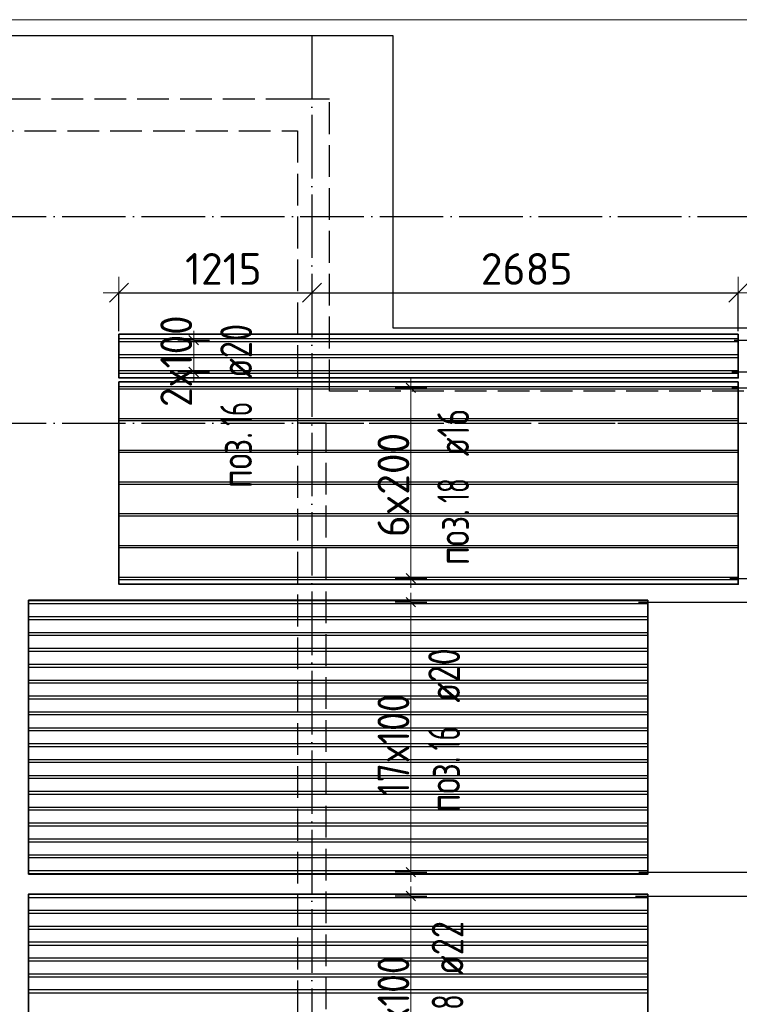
# Model space of a CAD drawing. Header units: millimetres. Extents: x 13527 to 139154, y -122592 to 61893.
# Tile 69 of 130: x 108940 to 113471, y -19760 to -13560. Entities that reach past the tile are written whole.
import ezdxf

# ---------------------------------------------------------------- set-up
doc = ezdxf.new("R2010")
doc.units = ezdxf.units.MM
doc.header["$PDMODE"] = 65
for name, pattern in [('______11', [500, 400, -50, 0, -50]), ('______2', [270, 200, -70]), ('______5', [1100, 800, -100, 100, -100])]:
    doc.linetypes.add(name, pattern=pattern)
for name, color, linetype, lineweight in [('Standard', 7, 'Continuous', 25), ('Размерная линия_ общее_1', 7, 'Continuous', 13), ('Стена_ общее', 7, 'Continuous', 35), ('Фундамент_ общее', 7, 'Continuous', 35)]:
    doc.layers.add(name, color=color, linetype=linetype, lineweight=lineweight)
doc.layers.add('Арм.стержн. Доп. Арм. ниж.зоны Х', color=7, linetype='Continuous', lineweight=35, true_color=0xff1cff)
doc.layers.add('Осевая линия_ общее', color=7, linetype='______5', lineweight=13, true_color=0xa0a0a0)
doc.styles.add('ISOCPEUR', font='isocpeur.ttf')
doc.dimstyles.new('DIMSTYLE_11', dxfattribs={"dimtxt": 200, "dimasz": 200, "dimexe": 0, "dimexo": 0, "dimgap": 100, "dimtad": 0, "dimdec": 0, "dimrnd": 5, "dimzin": 12, "dimdsep": 46, "dimtxsty": 'ISOCPEUR', "dimblk1": 'ALL_ML_STRICH', "dimblk2": 'ALL_ML_STRICH', "dimsah": 1, "dimcen": 0, "dimclrd": 7, "dimclre": 256, "dimclrt": 7, "dimadec": 0, "dimazin": 0, "dimtfac": 1, "dimtdec": 0, "dimtix": 1, "dimtmove": 2, "dimatfit": 3, "dimfxl": 0, "dimtvp": 1.2, "dimtzin": 0, "dimlwd": 0, "dimlwe": -3, "dimarcsym": 0})
doc.dimstyles.new('DIMSTYLE_9', dxfattribs={"dimtxt": 200, "dimasz": 200, "dimexe": 0, "dimexo": 0, "dimgap": 100, "dimtad": 2, "dimdec": 0, "dimrnd": 5, "dimzin": 12, "dimdsep": 46, "dimtxsty": 'ISOCPEUR', "dimblk1": 'ALL_ML_STRICH', "dimblk2": 'ALL_ML_STRICH', "dimsah": 1, "dimcen": 0, "dimclrd": 7, "dimclre": 256, "dimclrt": 7, "dimadec": 0, "dimazin": 0, "dimtfac": 1, "dimtdec": 0, "dimtix": 1, "dimtmove": 2, "dimatfit": 3, "dimfxl": 0, "dimtzin": 0, "dimlwd": 0, "dimlwe": -3, "dimarcsym": 0})

# ---------------------------------------------------------------- blocks, each defined once
blk = doc.blocks.new('СЛОЖНЫЙ_ОБЪЕКТ_2')
at = {"layer": 'Стена_ общее', "color": 9, "linetype": '______2', "lineweight": -3, "true_color": 0xc7c7c7, "transparency": 33554687}
for p, q in [((110690, -14060), (102830, -14060)), ((110890, -14060), (110690, -14060)), ((110890, -15900), (110890, -14060)), ((103030, -14260), (110690, -14260)), ((110690, -14260), (110690, -15900)), ((110690, -15900), (110690, -16100)), ((117280, -15900), (110890, -15900)), ((110690, -16100), (110690, -21000)), ((110870, -16100), (110690, -16100)), ((110870, -16100), (117280, -16100)), ((110870, -21680), (110870, -16100))]:
    blk.add_line(p, q, dxfattribs=at)
blk = doc.blocks.new('ALL_ML_STRICH')
at = {"color": 0, "linetype": 'ByBlock', "lineweight": -2}
for p, q in [((0, -0.5), (0, 0.5)), ((-1, 0), (0.5, 0)), ((-0.3, -0.3), (0.3, 0.3))]:
    blk.add_line(p, q, dxfattribs=at)
blk = doc.blocks.new('*D189')
at = {"layer": 'DEFPOINTS', "color": 7, "linetype": 'Continuous', "lineweight": 13, "transparency": 33554687}
for p in [(110780, -15240.6), (109565, -15279.4), (109565, -15541.2)]:
    blk.add_point(p, dxfattribs=at)
at = {"layer": 'Размерная линия_ общее_1', "color": 253, "linetype": 'Continuous', "lineweight": -2, "true_color": 0xa0a0a0, "transparency": 33554687}
for p, q in [((109565, -15521.2), (109565, -15279.4)), ((110780, -15260.6), (110780, -15279.4))]:
    blk.add_line(p, q, dxfattribs=at)
at = {"layer": 'Размерная линия_ общее_1', "color": 7, "linetype": 'Continuous', "lineweight": -2, "transparency": 33554687}
blk.add_line((109565, -15279.4), (110780, -15279.4), dxfattribs=at)
at = {"layer": 'Размерная линия_ общее_1', "color": 7, "linetype": 'Continuous', "lineweight": 13, "transparency": 33554687, "xscale": 200, "yscale": 200, "zscale": 200, "rotation": 180}
blk.add_blockref('ALL_ML_STRICH', (109565, -15279.4), dxfattribs=at)
at = {"layer": 'Размерная линия_ общее_1', "color": 7, "linetype": 'Continuous', "lineweight": 13, "transparency": 33554687, "xscale": 200, "yscale": 200, "zscale": 200}
blk.add_blockref('ALL_ML_STRICH', (110780, -15279.4), dxfattribs=at)
at = {"layer": 'Размерная линия_ общее_1', "color": 7, "linetype": 'Continuous', "lineweight": 13, "transparency": 33554687, "insert": (110222.5, -15129.4), "char_height": 200, "width": 800, "attachment_point": 5, "style": 'ISOCPEUR'}
blk.add_mtext('\\A1;{1215}', dxfattribs=at)
blk = doc.blocks.new('*D190')
at = {"layer": 'DEFPOINTS', "color": 7, "linetype": 'Continuous', "lineweight": 13, "transparency": 33554687}
for p in [(110780, -15240.6), (110780, -15279.4), (113465, -15541.2)]:
    blk.add_point(p, dxfattribs=at)
at = {"layer": 'Размерная линия_ общее_1', "color": 253, "linetype": 'Continuous', "lineweight": -2, "true_color": 0xa0a0a0, "transparency": 33554687}
for p, q in [((110780, -15260.6), (110780, -15279.4)), ((113465, -15521.2), (113465, -15279.4))]:
    blk.add_line(p, q, dxfattribs=at)
at = {"layer": 'Размерная линия_ общее_1', "color": 7, "linetype": 'Continuous', "lineweight": -2, "transparency": 33554687}
blk.add_line((110780, -15279.4), (113465, -15279.4), dxfattribs=at)
at = {"layer": 'Размерная линия_ общее_1', "color": 7, "linetype": 'Continuous', "lineweight": 13, "transparency": 33554687, "xscale": 200, "yscale": 200, "zscale": 200, "rotation": 180}
blk.add_blockref('ALL_ML_STRICH', (110780, -15279.4), dxfattribs=at)
at = {"layer": 'Размерная линия_ общее_1', "color": 7, "linetype": 'Continuous', "lineweight": 13, "transparency": 33554687, "xscale": 200, "yscale": 200, "zscale": 200}
blk.add_blockref('ALL_ML_STRICH', (113465, -15279.4), dxfattribs=at)
at = {"layer": 'Размерная линия_ общее_1', "color": 7, "linetype": 'Continuous', "lineweight": 13, "transparency": 33554687, "insert": (112132.5, -15129.4), "char_height": 200, "width": 800, "attachment_point": 5, "style": 'ISOCPEUR'}
blk.add_mtext('\\A1;{2685}', dxfattribs=at)
blk = doc.blocks.new('*D195')
at = {"layer": 'DEFPOINTS', "color": 7, "linetype": 'Continuous', "lineweight": 13, "transparency": 33554687}
for p in [(112797.9, -19078.2), (114450.5, -21600), (114503.3, -21600)]:
    blk.add_point(p, dxfattribs=at)
at = {"layer": 'Размерная линия_ общее_1', "color": 253, "linetype": 'Continuous', "lineweight": -2, "true_color": 0xa0a0a0, "transparency": 33554687}
for p, q in [((112817.9, -19078.2), (114503.3, -19078.2)), ((114470.5, -21600), (114503.3, -21600))]:
    blk.add_line(p, q, dxfattribs=at)
at = {"layer": 'Размерная линия_ общее_1', "color": 7, "linetype": 'Continuous', "lineweight": -2, "transparency": 33554687}
blk.add_line((114503.3, -21600), (114503.3, -19078.2), dxfattribs=at)
at = {"layer": 'Размерная линия_ общее_1', "color": 7, "linetype": 'Continuous', "lineweight": 13, "transparency": 33554687, "xscale": 200, "yscale": 200, "zscale": 200}
for p, rotation in [((114503.3, -19078.2), 90), ((114503.3, -21600), 270)]:
    blk.add_blockref('ALL_ML_STRICH', p, dxfattribs=dict(at, rotation=rotation))
at = {"layer": 'Размерная линия_ общее_1', "color": 7, "linetype": 'Continuous', "lineweight": 13, "transparency": 33554687, "insert": (114353.3, -20329.1), "char_height": 200, "width": 800, "attachment_point": 5, "rotation": 90, "style": 'ISOCPEUR'}
blk.add_mtext('\\A1;{2520}', dxfattribs=at)
blk = doc.blocks.new('*D196')
at = {"layer": 'DEFPOINTS', "color": 7, "linetype": 'Continuous', "lineweight": 13, "transparency": 33554687}
for p in [(112818.6, -18928.2), (112797.9, -19078.2), (114503.3, -19078.2)]:
    blk.add_point(p, dxfattribs=at)
at = {"layer": 'Размерная линия_ общее_1', "color": 253, "linetype": 'Continuous', "lineweight": -2, "true_color": 0xa0a0a0, "transparency": 33554687}
for p, q in [((112838.6, -18928.2), (114503.3, -18928.2)), ((112817.9, -19078.2), (114503.3, -19078.2))]:
    blk.add_line(p, q, dxfattribs=at)
at = {"layer": 'Размерная линия_ общее_1', "color": 7, "linetype": 'Continuous', "lineweight": -2, "transparency": 33554687}
blk.add_line((114503.3, -19078.2), (114503.3, -18928.2), dxfattribs=at)
at = {"layer": 'Размерная линия_ общее_1', "color": 7, "linetype": 'Continuous', "lineweight": 13, "transparency": 33554687, "xscale": 200, "yscale": 200, "zscale": 200}
for p, rotation in [((114503.3, -18928.2), 90), ((114503.3, -19078.2), 270)]:
    blk.add_blockref('ALL_ML_STRICH', p, dxfattribs=dict(at, rotation=rotation))
at = {"layer": 'Размерная линия_ общее_1', "color": 7, "linetype": 'Continuous', "lineweight": 13, "transparency": 33554687, "insert": (114688.2, -18640.7), "char_height": 200, "width": 600, "attachment_point": 5, "rotation": 90, "style": 'ISOCPEUR'}
blk.add_mtext('\\A1;{150}', dxfattribs=at)
blk = doc.blocks.new('*D197')
at = {"layer": 'DEFPOINTS', "color": 7, "linetype": 'Continuous', "lineweight": 13, "transparency": 33554687}
for p in [(112816.4, -17228.2), (112818.6, -18928.2), (114503.3, -18928.2)]:
    blk.add_point(p, dxfattribs=at)
at = {"layer": 'Размерная линия_ общее_1', "color": 253, "linetype": 'Continuous', "lineweight": -2, "true_color": 0xa0a0a0, "transparency": 33554687}
for p, q in [((112836.4, -17228.2), (114503.3, -17228.2)), ((112838.6, -18928.2), (114503.3, -18928.2))]:
    blk.add_line(p, q, dxfattribs=at)
at = {"layer": 'Размерная линия_ общее_1', "color": 7, "linetype": 'Continuous', "lineweight": -2, "transparency": 33554687}
blk.add_line((114503.3, -18928.2), (114503.3, -17228.2), dxfattribs=at)
at = {"layer": 'Размерная линия_ общее_1', "color": 7, "linetype": 'Continuous', "lineweight": 13, "transparency": 33554687, "xscale": 200, "yscale": 200, "zscale": 200}
for p, rotation in [((114503.3, -17228.2), 90), ((114503.3, -18928.2), 270)]:
    blk.add_blockref('ALL_ML_STRICH', p, dxfattribs=dict(at, rotation=rotation))
at = {"layer": 'Размерная линия_ общее_1', "color": 7, "linetype": 'Continuous', "lineweight": 13, "transparency": 33554687, "insert": (114353.3, -18048.2), "char_height": 200, "width": 800, "attachment_point": 5, "rotation": 90, "style": 'ISOCPEUR'}
blk.add_mtext('\\A1;{1700}', dxfattribs=at)
blk = doc.blocks.new('*D198')
at = {"layer": 'DEFPOINTS', "color": 7, "linetype": 'Continuous', "lineweight": 13, "transparency": 33554687}
for p in [(113391.4, -17078.2), (112816.4, -17228.2), (114503.3, -17228.2)]:
    blk.add_point(p, dxfattribs=at)
at = {"layer": 'Размерная линия_ общее_1', "color": 253, "linetype": 'Continuous', "lineweight": -2, "true_color": 0xa0a0a0, "transparency": 33554687}
for p, q in [((113411.4, -17078.2), (114503.3, -17078.2)), ((112836.4, -17228.2), (114503.3, -17228.2))]:
    blk.add_line(p, q, dxfattribs=at)
at = {"layer": 'Размерная линия_ общее_1', "color": 7, "linetype": 'Continuous', "lineweight": -2, "transparency": 33554687}
blk.add_line((114503.3, -17228.2), (114503.3, -17078.2), dxfattribs=at)
at = {"layer": 'Размерная линия_ общее_1', "color": 7, "linetype": 'Continuous', "lineweight": 13, "transparency": 33554687, "xscale": 200, "yscale": 200, "zscale": 200}
for p, rotation in [((114503.3, -17078.2), 90), ((114503.3, -17228.2), 270)]:
    blk.add_blockref('ALL_ML_STRICH', p, dxfattribs=dict(at, rotation=rotation))
at = {"layer": 'Размерная линия_ общее_1', "color": 7, "linetype": 'Continuous', "lineweight": 13, "transparency": 33554687, "insert": (114713, -17460.9), "char_height": 200, "width": 600, "attachment_point": 5, "rotation": 90, "style": 'ISOCPEUR'}
blk.add_mtext('\\A1;{150}', dxfattribs=at)
blk = doc.blocks.new('*D199')
at = {"layer": 'DEFPOINTS', "color": 7, "linetype": 'Continuous', "lineweight": 13, "transparency": 33554687}
for p in [(113404.6, -15878.2), (113391.4, -17078.2), (114503.3, -17078.2)]:
    blk.add_point(p, dxfattribs=at)
at = {"layer": 'Размерная линия_ общее_1', "color": 253, "linetype": 'Continuous', "lineweight": -2, "true_color": 0xa0a0a0, "transparency": 33554687}
for p, q in [((113424.6, -15878.2), (114503.3, -15878.2)), ((113411.4, -17078.2), (114503.3, -17078.2))]:
    blk.add_line(p, q, dxfattribs=at)
at = {"layer": 'Размерная линия_ общее_1', "color": 7, "linetype": 'Continuous', "lineweight": -2, "transparency": 33554687}
blk.add_line((114503.3, -17078.2), (114503.3, -15878.2), dxfattribs=at)
at = {"layer": 'Размерная линия_ общее_1', "color": 7, "linetype": 'Continuous', "lineweight": 13, "transparency": 33554687, "xscale": 200, "yscale": 200, "zscale": 200}
for p, rotation in [((114503.3, -15878.2), 90), ((114503.3, -17078.2), 270)]:
    blk.add_blockref('ALL_ML_STRICH', p, dxfattribs=dict(at, rotation=rotation))
at = {"layer": 'Размерная линия_ общее_1', "color": 7, "linetype": 'Continuous', "lineweight": 13, "transparency": 33554687, "insert": (114353.3, -16448.2), "char_height": 200, "width": 800, "attachment_point": 5, "rotation": 90, "style": 'ISOCPEUR'}
blk.add_mtext('\\A1;{1200}', dxfattribs=at)
blk = doc.blocks.new('*D200')
at = {"layer": 'DEFPOINTS', "color": 7, "linetype": 'Continuous', "lineweight": 13, "transparency": 33554687}
for p in [(113404.6, -15778.2), (113404.6, -15878.2), (114503.3, -15878.2)]:
    blk.add_point(p, dxfattribs=at)
at = {"layer": 'Размерная линия_ общее_1', "color": 253, "linetype": 'Continuous', "lineweight": -2, "true_color": 0xa0a0a0, "transparency": 33554687}
for p, q in [((113424.6, -15778.2), (114503.3, -15778.2)), ((113424.6, -15878.2), (114503.3, -15878.2))]:
    blk.add_line(p, q, dxfattribs=at)
at = {"layer": 'Размерная линия_ общее_1', "color": 7, "linetype": 'Continuous', "lineweight": -2, "transparency": 33554687}
blk.add_line((114503.3, -15878.2), (114503.3, -15778.2), dxfattribs=at)
at = {"layer": 'Размерная линия_ общее_1', "color": 7, "linetype": 'Continuous', "lineweight": 13, "transparency": 33554687, "xscale": 200, "yscale": 200, "zscale": 200}
for p, rotation in [((114503.3, -15878.2), 270), ((114503.3, -15778.2), 90)]:
    blk.add_blockref('ALL_ML_STRICH', p, dxfattribs=dict(at, rotation=rotation))
at = {"layer": 'Размерная линия_ общее_1', "color": 7, "linetype": 'Continuous', "lineweight": 13, "transparency": 33554687, "insert": (114753.1, -16111.1), "char_height": 200, "width": 600, "attachment_point": 5, "rotation": 90, "style": 'ISOCPEUR'}
blk.add_mtext('\\A1;{100}', dxfattribs=at)
blk = doc.blocks.new('*D201')
at = {"layer": 'DEFPOINTS', "color": 7, "linetype": 'Continuous', "lineweight": 13, "transparency": 33554687}
for p in [(113419.8, -15578.2), (113404.6, -15778.2), (114503.3, -15778.2)]:
    blk.add_point(p, dxfattribs=at)
at = {"layer": 'Размерная линия_ общее_1', "color": 253, "linetype": 'Continuous', "lineweight": -2, "true_color": 0xa0a0a0, "transparency": 33554687}
for p, q in [((113439.8, -15578.2), (114503.3, -15578.2)), ((113424.6, -15778.2), (114503.3, -15778.2))]:
    blk.add_line(p, q, dxfattribs=at)
at = {"layer": 'Размерная линия_ общее_1', "color": 7, "linetype": 'Continuous', "lineweight": -2, "transparency": 33554687}
blk.add_line((114503.3, -15778.2), (114503.3, -15578.2), dxfattribs=at)
at = {"layer": 'Размерная линия_ общее_1', "color": 7, "linetype": 'Continuous', "lineweight": 13, "transparency": 33554687, "xscale": 200, "yscale": 200, "zscale": 200}
for p, rotation in [((114503.3, -15578.2), 90), ((114503.3, -15778.2), 270)]:
    blk.add_blockref('ALL_ML_STRICH', p, dxfattribs=dict(at, rotation=rotation))
at = {"layer": 'Размерная линия_ общее_1', "color": 7, "linetype": 'Continuous', "lineweight": 13, "transparency": 33554687, "insert": (114725.5, -15327.5), "char_height": 200, "width": 600, "attachment_point": 5, "rotation": 90, "style": 'ISOCPEUR'}
blk.add_mtext('\\A1;{200}', dxfattribs=at)
blk = doc.blocks.new('*D202')
at = {"layer": 'DEFPOINTS', "color": 7, "linetype": 'Continuous', "lineweight": 13, "transparency": 33554687}
for p in [(114489, -14800), (113419.8, -15578.2), (114503.3, -15578.2)]:
    blk.add_point(p, dxfattribs=at)
at = {"layer": 'Размерная линия_ общее_1', "color": 253, "linetype": 'Continuous', "lineweight": -2, "true_color": 0xa0a0a0, "transparency": 33554687}
for p, q in [((114503.3, -14800), (114503.3, -14800)), ((113439.8, -15578.2), (114503.3, -15578.2))]:
    blk.add_line(p, q, dxfattribs=at)
at = {"layer": 'Размерная линия_ общее_1', "color": 7, "linetype": 'Continuous', "lineweight": -2, "transparency": 33554687}
blk.add_line((114503.3, -15578.2), (114503.3, -14800), dxfattribs=at)
at = {"layer": 'Размерная линия_ общее_1', "color": 7, "linetype": 'Continuous', "lineweight": 13, "transparency": 33554687, "xscale": 200, "yscale": 200, "zscale": 200}
for p, rotation in [((114503.3, -14800), 90), ((114503.3, -15578.2), 270)]:
    blk.add_blockref('ALL_ML_STRICH', p, dxfattribs=dict(at, rotation=rotation))
at = {"layer": 'Размерная линия_ общее_1', "color": 7, "linetype": 'Continuous', "lineweight": 13, "transparency": 33554687, "insert": (114353.3, -15179.1), "char_height": 200, "width": 600, "attachment_point": 5, "rotation": 90, "style": 'ISOCPEUR'}
blk.add_mtext('\\A1;{780}', dxfattribs=at)

msp = doc.modelspace()

# ---------------------------------------------------------------- linework, layer by layer
at = {"layer": 'Standard', "color": 7, "linetype": 'Continuous', "lineweight": 13, "transparency": 33554687}
msp.add_lwpolyline([(75100, -30750), (117980, -30750), (117980, -13560), (75100, -13560), (75100, -30750)], dxfattribs=at)
at = {"layer": 'Арм.стержн. Доп. Арм. ниж.зоны Х', "color": 7, "linetype": 'Continuous', "lineweight": 25, "transparency": 33554687}
for p, q in [((110065.7, -15608.2), (110005.7, -15548.2)), ((110065.7, -15808.2), (110005.7, -15748.2)), ((111433.3, -15908.2), (111373.3, -15848.2)), ((111433.3, -17108.2), (111373.3, -17048.2)), ((111433.3, -17258.2), (111373.3, -17198.2)), ((111433.3, -18958.2), (111373.3, -18898.2)), ((111433.3, -19108.2), (111373.3, -19048.2))]:
    msp.add_line(p, q, dxfattribs=at)
at = {"layer": 'Арм.стержн. Доп. Арм. ниж.зоны Х', "color": 7, "linetype": 'Continuous', "lineweight": 13, "transparency": 33554687}
for p, q in [((110035.7, -15578.2), (110035.7, -15518.2)), ((110035.7, -15778.2), (110035.7, -15578.2)), ((110035.7, -15778.2), (110035.7, -15838.2)), ((111403.3, -15878.2), (111403.3, -15818.2)), ((111403.3, -17078.2), (111403.3, -17138.2)), ((111403.3, -17228.2), (111403.3, -17168.2)), ((111403.3, -18928.2), (111403.3, -18988.2)), ((111403.3, -19078.2), (111403.3, -19018.2))]:
    msp.add_line(p, q, dxfattribs=at)
at = {"layer": 'Арм.стержн. Доп. Арм. ниж.зоны Х', "color": 253, "linetype": 'Continuous', "lineweight": -3, "true_color": 0xa0a0a0, "transparency": 33554687}
for p, q in [((110035.7, -15578.2), (109935.7, -15578.2)), ((110035.7, -15578.2), (110135.7, -15578.2)), ((110035.7, -15778.2), (109935.7, -15778.2)), ((110035.7, -15778.2), (110135.7, -15778.2)), ((111403.3, -15878.2), (111303.3, -15878.2)), ((111403.3, -15878.2), (111503.3, -15878.2)), ((111403.3, -17078.2), (111303.3, -17078.2)), ((111403.3, -17078.2), (111503.3, -17078.2)), ((111403.3, -17228.2), (111303.3, -17228.2)), ((111403.3, -17228.2), (111503.3, -17228.2)), ((111403.3, -18928.2), (111303.3, -18928.2)), ((111403.3, -18928.2), (111503.3, -18928.2)), ((111403.3, -19078.2), (111303.3, -19078.2)), ((111403.3, -19078.2), (111503.3, -19078.2))]:
    msp.add_line(p, q, dxfattribs=at)
at = {"layer": 'Арм.стержн. Доп. Арм. ниж.зоны Х', "color": 52, "linetype": 'Continuous', "lineweight": 35, "transparency": 33554687}
for points in [[(113465, -15541.2), (109565, -15541.2), (109565, -15815.2), (113465, -15815.2), (113465, -15541.2)], [(113465, -15841.2), (109565, -15841.2), (109565, -17115.2), (113465, -17115.2), (113465, -15841.2)], [(112896.3, -17216.2), (108996.3, -17216.2), (108996.3, -18940.2), (112896.3, -18940.2), (112896.3, -17216.2)], [(112896.3, -19066.2), (108996.3, -19066.2), (108996.3, -20390.2), (112896.3, -20390.2), (112896.3, -19066.2)]]:
    msp.add_lwpolyline(points, dxfattribs=at)
at = {"layer": 'Арм.стержн. Доп. Арм. ниж.зоны Х', "color": 7, "linetype": 'Continuous', "lineweight": 25, "transparency": 33554687}
for points in [[(109565, -15568.2), (113465, -15568.2), (113465, -15588.2), (109565, -15588.2), (109565, -15568.2)], [(109565, -15668.2), (113465, -15668.2), (113465, -15688.2), (109565, -15688.2), (109565, -15668.2)], [(109565, -15768.2), (113465, -15768.2), (113465, -15788.2), (109565, -15788.2), (109565, -15768.2)], [(109565, -15870.2), (113465, -15870.2), (113465, -15886.2), (109565, -15886.2), (109565, -15870.2)], [(109565, -16070.2), (113465, -16070.2), (113465, -16086.2), (109565, -16086.2), (109565, -16070.2)], [(109565, -16270.2), (113465, -16270.2), (113465, -16286.2), (109565, -16286.2), (109565, -16270.2)], [(109565, -16470.2), (113465, -16470.2), (113465, -16486.2), (109565, -16486.2), (109565, -16470.2)], [(109565, -16670.2), (113465, -16670.2), (113465, -16686.2), (109565, -16686.2), (109565, -16670.2)], [(109565, -16870.2), (113465, -16870.2), (113465, -16886.2), (109565, -16886.2), (109565, -16870.2)], [(109565, -17070.2), (113465, -17070.2), (113465, -17086.2), (109565, -17086.2), (109565, -17070.2)], [(108996.3, -17218.2), (112896.3, -17218.2), (112896.3, -17238.2), (108996.3, -17238.2), (108996.3, -17218.2)], [(108996.3, -17318.2), (112896.3, -17318.2), (112896.3, -17338.2), (108996.3, -17338.2), (108996.3, -17318.2)], [(108996.3, -17418.2), (112896.3, -17418.2), (112896.3, -17438.2), (108996.3, -17438.2), (108996.3, -17418.2)], [(108996.3, -17518.2), (112896.3, -17518.2), (112896.3, -17538.2), (108996.3, -17538.2), (108996.3, -17518.2)], [(108996.3, -17618.2), (112896.3, -17618.2), (112896.3, -17638.2), (108996.3, -17638.2), (108996.3, -17618.2)], [(108996.3, -17718.2), (112896.3, -17718.2), (112896.3, -17738.2), (108996.3, -17738.2), (108996.3, -17718.2)], [(108996.3, -17818.2), (112896.3, -17818.2), (112896.3, -17838.2), (108996.3, -17838.2), (108996.3, -17818.2)], [(108996.3, -17918.2), (112896.3, -17918.2), (112896.3, -17938.2), (108996.3, -17938.2), (108996.3, -17918.2)], [(108996.3, -18018.2), (112896.3, -18018.2), (112896.3, -18038.2), (108996.3, -18038.2), (108996.3, -18018.2)], [(108996.3, -18118.2), (112896.3, -18118.2), (112896.3, -18138.2), (108996.3, -18138.2), (108996.3, -18118.2)], [(108996.3, -18218.2), (112896.3, -18218.2), (112896.3, -18238.2), (108996.3, -18238.2), (108996.3, -18218.2)], [(108996.3, -18318.2), (112896.3, -18318.2), (112896.3, -18338.2), (108996.3, -18338.2), (108996.3, -18318.2)], [(108996.3, -18418.2), (112896.3, -18418.2), (112896.3, -18438.2), (108996.3, -18438.2), (108996.3, -18418.2)], [(108996.3, -18518.2), (112896.3, -18518.2), (112896.3, -18538.2), (108996.3, -18538.2), (108996.3, -18518.2)], [(108996.3, -18618.2), (112896.3, -18618.2), (112896.3, -18638.2), (108996.3, -18638.2), (108996.3, -18618.2)], [(108996.3, -18718.2), (112896.3, -18718.2), (112896.3, -18738.2), (108996.3, -18738.2), (108996.3, -18718.2)], [(108996.3, -18818.2), (112896.3, -18818.2), (112896.3, -18838.2), (108996.3, -18838.2), (108996.3, -18818.2)], [(108996.3, -18918.2), (112896.3, -18918.2), (112896.3, -18938.2), (108996.3, -18938.2), (108996.3, -18918.2)], [(108996.3, -19067.2), (112896.3, -19067.2), (112896.3, -19089.2), (108996.3, -19089.2), (108996.3, -19067.2)], [(108996.3, -19167.2), (112896.3, -19167.2), (112896.3, -19189.2), (108996.3, -19189.2), (108996.3, -19167.2)], [(108996.3, -19267.2), (112896.3, -19267.2), (112896.3, -19289.2), (108996.3, -19289.2), (108996.3, -19267.2)], [(108996.3, -19367.2), (112896.3, -19367.2), (112896.3, -19389.2), (108996.3, -19389.2), (108996.3, -19367.2)], [(108996.3, -19467.2), (112896.3, -19467.2), (112896.3, -19489.2), (108996.3, -19489.2), (108996.3, -19467.2)], [(108996.3, -19567.2), (112896.3, -19567.2), (112896.3, -19589.2), (108996.3, -19589.2), (108996.3, -19567.2)], [(108996.3, -19667.2), (112896.3, -19667.2), (112896.3, -19689.2), (108996.3, -19689.2), (108996.3, -19667.2)]]:
    msp.add_lwpolyline(points, dxfattribs=at)
at = {"layer": 'Арм.стержн. Доп. Арм. ниж.зоны Х', "color": 7, "linetype": 'Continuous', "lineweight": 13, "transparency": 33554687}
for points in [[(111403.3, -17078.2), (111403.3, -16918.2), (111403.3, -16918.2), (111403.3, -16918.2), (111403.3, -16918.2), (111403.3, -16038.2), (111403.3, -16038.2), (111403.3, -15878.2)], [(111403.3, -18928.2), (111403.3, -18548.2), (111403.3, -18548.2), (111403.3, -18548.2), (111403.3, -18548.2), (111403.3, -17608.2), (111403.3, -17608.2), (111403.3, -17228.2)], [(111403.3, -20378.2), (111403.3, -20198.2), (111403.3, -20198.2), (111403.3, -20198.2), (111403.3, -20198.2), (111403.3, -19258.2), (111403.3, -19258.2), (111403.3, -19078.2)]]:
    msp.add_lwpolyline(points, dxfattribs=at)
at = {"layer": 'Осевая линия_ общее', "color": 253, "linetype": '______11', "lineweight": -3, "true_color": 0xa0a0a0, "transparency": 33554687}
for p, q in [((110780, -13660), (110780, -31877.9)), ((75200, -14800), (119325.4, -14800)), ((75200, -16100), (119325.4, -16100))]:
    msp.add_line(p, q, dxfattribs=at)
at = {"layer": 'Фундамент_ общее', "color": 7, "lineweight": 25, "transparency": 33554687}
for p, q in [((102430, -13660), (111290, -13660)), ((111290, -13660), (111290, -15500)), ((111290, -15500), (117880, -15500))]:
    msp.add_line(p, q, dxfattribs=at)
at = {"layer": 'Фундамент_ общее', "color": 7, "linetype": 'Continuous', "lineweight": 25, "transparency": 33554687}
for p, q in [((102430, -13660), (111290, -13660)), ((111290, -13660), (111290, -15500)), ((111290, -15500), (117880, -15500))]:
    msp.add_line(p, q, dxfattribs=at)

# ---------------------------------------------------------------- block references
at = {"layer": 'Стена_ общее', "color": 9, "linetype": '______2', "lineweight": -3, "true_color": 0xc7c7c7, "transparency": 33554687}
msp.add_blockref('СЛОЖНЫЙ_ОБЪЕКТ_2', (0, 0), dxfattribs=at)

# ---------------------------------------------------------------- texts
at = {"layer": 'Арм.стержн. Доп. Арм. ниж.зоны Х', "color": 7, "linetype": 'Continuous', "lineweight": 13, "transparency": 33554687, "char_height": 200, "attachment_point": 7, "rotation": 90, "style": 'ISOCPEUR'}
for s, insert, width in [('\\W0.89;2x100', (110025.7, -15998.2), 748.684), ('\\W0.95;6x200', (111393.3, -16818.2), 793.963), ('\\W0.86;17x100', (111393.3, -18448.2), 845.868), ('\\W0.86;13x100', (111393.3, -20098.2), 845.868)]:
    msp.add_mtext(s, dxfattribs=dict(at, insert=insert, width=width))
at = {"layer": 'Арм.стержн. Доп. Арм. ниж.зоны Х', "color": 7, "linetype": 'Continuous', "lineweight": 25, "transparency": 33554687, "char_height": 200, "attachment_point": 7, "rotation": 90, "style": 'ISOCPEUR'}
for s, insert, width in [('\\W0.79; ø20 ', (110403.2, -15918.1), 661.987), ('\\W0.62;16', (110403.2, -16118.1), 262.378), ('\\W0.74; ø16 ', (111769.8, -16403), 624.254), ('\\W0.77;поз.', (110403.2, -16509.8), 468.039), ('\\W0.62;18', (111769.8, -16603), 262.378), ('\\W0.77;поз.', (111769.8, -16994.7), 468.039), ('\\W0.79; ø20 ', (111712.9, -17960.6), 661.987), ('\\W0.62;16', (111712.9, -18160.6), 262.378), ('\\W0.77;поз.', (111712.9, -18552.3), 468.039), ('\\W0.79; ø22 ', (111734.6, -19678), 661.987), ('\\W0.65;8', (111734.6, -19794.7), 181.337)]:
    msp.add_mtext(s, dxfattribs=dict(at, insert=insert, width=width))

# ---------------------------------------------------------------- dimensions: what is measured, and where the dimension line sits
at = {"layer": 'Размерная линия_ общее_1', "color": 7, "linetype": 'Continuous', "lineweight": 13, "transparency": 33554687}
for base, p1, p2, dimstyle, picture, middle in [((114503.3, -14800), (113439.8, -15578.2), (114503.3, -14800), 'DIMSTYLE_9', '*D202', (114353.3, -15179.1)), ((114503.3, -15578.2), (113424.6, -15778.2), (113439.8, -15578.2), 'DIMSTYLE_11', '*D201', (114725.5, -15327.5)), ((114503.3, -15778.2), (113424.6, -15878.2), (113424.6, -15778.2), 'DIMSTYLE_11', '*D200', (114753.1, -16111.1)), ((114503.3, -15878.2), (113411.4, -17078.2), (113424.6, -15878.2), 'DIMSTYLE_9', '*D199', (114353.3, -16448.2)), ((114503.3, -17078.2), (112836.4, -17228.2), (113411.4, -17078.2), 'DIMSTYLE_11', '*D198', (114713, -17460.9)), ((114503.3, -17228.2), (112838.6, -18928.2), (112836.4, -17228.2), 'DIMSTYLE_9', '*D197', (114353.3, -18048.2)), ((114503.3, -18928.2), (112817.9, -19078.2), (112838.6, -18928.2), 'DIMSTYLE_11', '*D196', (114688.2, -18640.7)), ((114503.3, -19078.2), (114470.5, -21600), (112817.9, -19078.2), 'DIMSTYLE_9', '*D195', (114353.3, -20329.1))]:
    dim = msp.add_linear_dim(base=base, p1=p1, p2=p2, angle=90, dimstyle=dimstyle, override={"dimpost": '<>', "dimclrd": 7, "dimclre": 253, "dimclrt": 7, "dimlwd": 0, "dimlwe": 65533}, dxfattribs=at)
    dim.commit()
    dim.dimension.update_dxf_attribs({"geometry": picture, "text_midpoint": middle, "dimtype": 160})
for base, p1, p2, picture, middle in [((110780, -15279.4), (109565, -15521.2), (110780, -15260.6), '*D189', (110222.5, -15129.4)), ((113465, -15279.4), (110780, -15260.6), (113465, -15521.2), '*D190', (112132.5, -15129.4))]:
    dim = msp.add_linear_dim(base=base, p1=p1, p2=p2, dimstyle='DIMSTYLE_9', override={"dimpost": '<>', "dimclrd": 7, "dimclre": 253, "dimclrt": 7, "dimlwd": 0, "dimlwe": 65533}, dxfattribs=at)
    dim.commit()
    dim.dimension.update_dxf_attribs({"geometry": picture, "text_midpoint": middle, "dimtype": 160})

doc.saveas('drawing.dxf')
